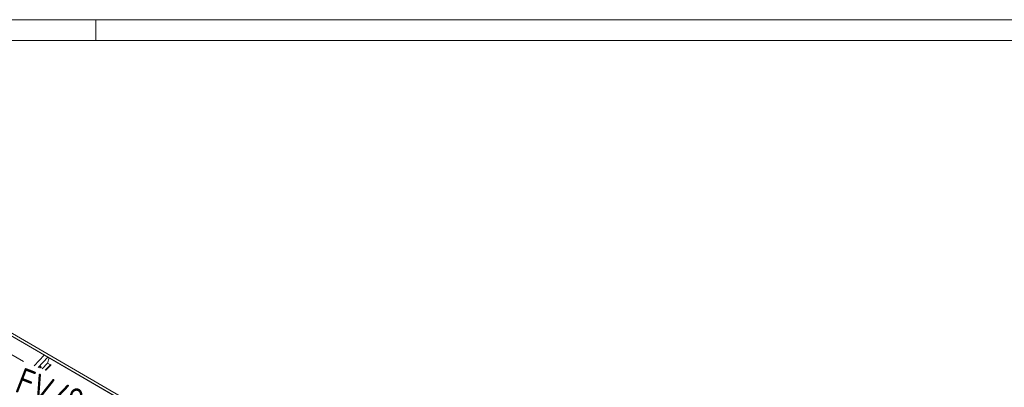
# Model space of a CAD drawing. Header units: millimetres. Extents: x -681 to 506, y -45 to 794.
# Tile 232 of 256: x -79 to 110, y 724 to 794. Entities that reach past the tile are written whole.
import ezdxf

# ---------------------------------------------------------------- set-up
doc = ezdxf.new("R2010")
doc.units = ezdxf.units.MM
doc.header["$LTSCALE"] = 0.6
doc.linetypes.add('XKITLINE00', pattern=[0])
for name, color, linetype, lineweight in [('Bolt', 7, 'Continuous', 0), ('DrawingSheet', 5, 'Continuous', 0), ('Part', 2, 'Continuous', 0), ('PartMark', 3, 'Continuous', 0)]:
    doc.layers.add(name, color=color, linetype=linetype, lineweight=lineweight)
doc.styles.add('ISOCPEUR', font='ISOCPEUR.TTF')

msp = doc.modelspace()

# ---------------------------------------------------------------- linework, layer by layer
at = {"layer": 'Bolt', "color": 3, "linetype": 'XKITLINE00', "lineweight": 0}
for p, q in [((-74.95, 727.53), (-74.94, 727.57)), ((-74.95, 727.53), (-74.92, 727.52)), ((-74.92, 727.62), (-74.94, 727.57)), ((-74.89, 727.68), (-74.92, 727.62)), ((-74.87, 727.66), (-74.92, 727.56)), ((-74.92, 727.55), (-74.9, 727.61)), ((-74.82, 727.5), (-74.92, 727.56)), ((-74.92, 727.56), (-74.9, 727.52)), ((-74.92, 727.52), (-74.92, 727.55)), ((-74.91, 727.51), (-74.92, 727.52)), ((-74.9, 727.52), (-74.91, 727.51)), ((-74.9, 727.61), (-74.87, 727.67)), ((-74.9, 727.52), (-74.81, 727.47)), ((-74.85, 727.73), (-74.89, 727.68)), ((-74.8, 727.73), (-74.87, 727.66)), ((-74.87, 727.67), (-74.83, 727.72)), ((-74.77, 727.61), (-74.87, 727.66)), ((-74.82, 727.75), (-74.85, 727.73)), ((-74.83, 727.72), (-74.8, 727.74)), ((-74.8, 727.75), (-74.82, 727.75)), ((-74.82, 727.5), (-74.77, 727.61)), ((-74.82, 727.5), (-74.81, 727.47)), ((-74.81, 727.47), (-74.77, 727.5)), ((-74.8, 727.75), (-74.78, 727.73)), ((-74.8, 727.74), (-74.78, 727.73)), ((-74.8, 727.73), (-74.71, 727.68)), ((-74.8, 727.52), (-74.72, 727.47)), ((-74.78, 727.73), (-74.78, 727.72)), ((-74.71, 727.68), (-74.77, 727.61)), ((-74.72, 727.63), (-74.65, 727.58)), ((-74.72, 727.49), (-74.71, 727.52)), ((-74.72, 727.47), (-74.72, 727.49)), ((-74.71, 727.47), (-74.72, 727.47)), ((-74.7, 727.64), (-74.71, 727.68)), ((-74.71, 727.62), (-74.7, 727.64)), ((-74.71, 727.52), (-74.69, 727.55)), ((-74.7, 727.48), (-74.71, 727.47)), ((-74.68, 727.51), (-74.7, 727.48)), ((-74.69, 727.55), (-74.67, 727.57)), ((-74.66, 727.54), (-74.68, 727.51)), ((-74.67, 727.57), (-74.66, 727.59)), ((-74.66, 727.59), (-74.65, 727.58)), ((-74.65, 727.56), (-74.66, 727.54)), ((-74.65, 727.58), (-74.65, 727.56))]:
    msp.add_line(p, q, dxfattribs=at)
at = {"layer": 'DrawingSheet', "color": 2, "linetype": 'XKITLINE00', "lineweight": 0}
for p, q in [((505.82, 794.21), (-681.18, 794.21)), ((-64.18, 790.21), (-64.18, 794.21))]:
    msp.add_line(p, q, dxfattribs=at)
at = {"layer": 'DrawingSheet', "color": 3, "linetype": 'XKITLINE00', "lineweight": 0}
msp.add_line((501.82, 790.21), (-677.18, 790.21), dxfattribs=at)
at = {"layer": 'Part', "color": 2, "linetype": 'XKITLINE00', "lineweight": 0}
for p, q in [((-100.46, 745.84), (-53.33, 718.49)), ((-100.99, 745.58), (-53.58, 718.07)), ((-100.99, 745.56), (-53.59, 718.05)), ((-87.28, 734.03), (-78.03, 728.66)), ((-74.05, 729.92), (-75.99, 727.86)), ((-75.21, 727.56), (-73.36, 729.52)), ((-73.42, 728.37), (-73.15, 729.4)), ((-73.42, 728.37), (-74.46, 727.27)), ((-72.82, 728.13), (-73.86, 727.03)), ((-72.8, 728.12), (-73.84, 727.03)), ((-73.78, 727), (-72.83, 728.01)), ((-72.89, 728.06), (-73.42, 728.37)), ((-72.83, 728.01), (-72.8, 728.12)), ((-72.8, 728.12), (-72.82, 728.13))]:
    msp.add_line(p, q, dxfattribs=at)

# ---------------------------------------------------------------- texts
at = {"layer": 'PartMark', "color": 1, "style": 'ISOCPEUR', "width": 0.85}
msp.add_text('FV/9', height=5, rotation=-21.3083, dxfattribs=at).set_placement((-79.97, 722.98))

doc.saveas('drawing.dxf')
